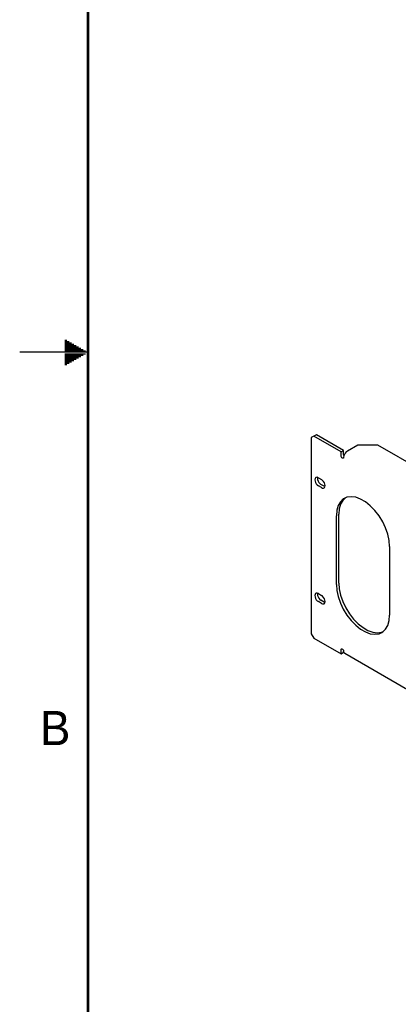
# Model space of a CAD drawing. Header units: inches. Extents: x 0 to 34, y 0 to 22.
# Tile 2 of 67: x 0 to 2.8, y 6.2 to 13.4. Entities that reach past the tile are written whole.
import ezdxf

# ---------------------------------------------------------------- set-up
doc = ezdxf.new("R2010")
doc.units = ezdxf.units.IN
doc.header["$LTSCALE"] = 1.87
doc.header["$MEASUREMENT"] = 0
doc.layers.get('0').update_dxf_attribs({"linetype": 'CONTINUOUS'})
doc.layers.add('DETAIL', color=7, linetype='CONTINUOUS')
doc.styles.get("Standard").update_dxf_attribs({"font": 'txt', "width": 0.8})

msp = doc.modelspace()

# ---------------------------------------------------------------- linework, layer by layer
at = {"color": 2, "linetype": 'CONTINUOUS'}
for p, q in [((2.1709, 10.3971), (2.1341, 10.3759)), ((2.1341, 10.3759), (2.1341, 8.9413)), ((2.3519, 10.2714), (2.1525, 10.3865)), ((2.3703, 10.282), (2.1709, 10.3971)), ((2.4751, 10.3213), (2.3978, 10.2767)), ((2.622, 10.3213), (2.4751, 10.3213)), ((3.0296, 10.0859), (2.622, 10.3213)), ((2.3519, 10.2714), (2.3703, 10.282)), ((2.3519, 10.2419), (2.3519, 10.2714)), ((2.3527, 10.2372), (2.3519, 10.2419)), ((2.3549, 10.2323), (2.3527, 10.2372)), ((2.3582, 10.2282), (2.3549, 10.2323)), ((2.3705, 10.2334), (2.37, 10.2291)), ((2.3703, 10.2525), (2.3703, 10.282)), ((2.3711, 10.2478), (2.3703, 10.2525)), ((2.3727, 10.2434), (2.3705, 10.2334)), ((2.3729, 10.2438), (2.3711, 10.2478)), ((2.3769, 10.2535), (2.3727, 10.2434)), ((2.3828, 10.263), (2.3769, 10.2535)), ((2.39, 10.2709), (2.3828, 10.263)), ((2.3978, 10.2767), (2.39, 10.2709)), ((2.362, 10.2255), (2.3582, 10.2282)), ((2.3656, 10.2248), (2.362, 10.2255)), ((2.3676, 10.2254), (2.3656, 10.2248)), ((2.3685, 10.2261), (2.3676, 10.2254)), ((2.37, 10.2291), (2.3685, 10.2261)), ((2.1705, 10.0852), (2.1675, 10.084)), ((2.1777, 10.0853), (2.1705, 10.0852)), ((2.1855, 10.0822), (2.1777, 10.0853)), ((2.1613, 10.0759), (2.16, 10.0675)), ((2.16, 10.0675), (2.1613, 10.0577)), ((2.1649, 10.082), (2.1613, 10.0759)), ((2.1613, 10.0577), (2.1649, 10.0474)), ((2.1675, 10.084), (2.1649, 10.082)), ((2.1649, 10.0474), (2.1705, 10.0376)), ((2.1705, 10.0376), (2.1777, 10.0293)), ((2.1777, 10.0293), (2.1855, 10.0233)), ((2.1794, 10.0847), (2.1784, 10.0781)), ((2.1784, 10.0781), (2.1796, 10.0683)), ((2.1796, 10.0683), (2.1833, 10.058)), ((2.1833, 10.058), (2.1889, 10.0482)), ((2.1855, 10.0822), (2.209, 10.0687)), ((2.209, 10.0097), (2.1855, 10.0233)), ((2.1889, 10.0482), (2.196, 10.0399)), ((2.196, 10.0399), (2.2039, 10.0339)), ((2.2274, 10.0203), (2.2039, 10.0339)), ((2.2169, 10.0627), (2.209, 10.0687)), ((2.224, 10.0544), (2.2169, 10.0627)), ((2.2297, 10.0446), (2.224, 10.0544)), ((2.2274, 10.0203), (2.2336, 10.0179)), ((2.2333, 10.0343), (2.2297, 10.0446)), ((2.2297, 10.01), (2.2333, 10.0161)), ((2.2345, 10.0245), (2.2333, 10.0343)), ((2.2333, 10.0161), (2.2345, 10.0245)), ((2.209, 10.0097), (2.2169, 10.0066)), ((2.2169, 10.0066), (2.224, 10.0067)), ((2.224, 10.0067), (2.2271, 10.008)), ((2.2271, 10.008), (2.2297, 10.01)), ((2.4254, 9.9437), (2.3948, 9.9394)), ((2.4589, 9.9393), (2.4254, 9.9437)), ((2.3305, 9.8782), (2.3206, 9.844)), ((2.3465, 9.9062), (2.3305, 9.8782)), ((2.3488, 9.8888), (2.339, 9.8546)), ((2.3682, 9.9268), (2.3465, 9.9062)), ((2.3649, 9.9168), (2.3488, 9.8888)), ((2.3837, 9.9347), (2.3649, 9.9168)), ((2.3744, 9.9307), (2.3682, 9.9268)), ((2.3948, 9.9394), (2.3744, 9.9307)), ((2.4943, 9.9265), (2.4589, 9.9393)), ((2.5303, 9.9057), (2.4943, 9.9265)), ((2.5657, 9.8777), (2.5303, 9.9057)), ((2.5992, 9.8433), (2.5657, 9.8777)), ((2.3206, 9.844), (2.3173, 9.8045)), ((2.3173, 9.3012), (2.3173, 9.8045)), ((2.339, 9.8546), (2.3357, 9.8151)), ((2.3357, 9.3118), (2.3357, 9.8151)), ((2.6298, 9.8037), (2.5992, 9.8433)), ((2.6564, 9.7604), (2.6298, 9.8037)), ((2.6781, 9.7147), (2.6564, 9.7604)), ((2.6941, 9.6683), (2.6781, 9.7147)), ((2.704, 9.6226), (2.6941, 9.6683)), ((2.7073, 9.5793), (2.704, 9.6226)), ((2.7073, 9.5793), (2.7073, 9.0761)), ((2.3173, 9.3012), (2.3206, 9.2579)), ((2.3357, 9.3118), (2.339, 9.2685)), ((2.1613, 9.2282), (2.16, 9.2199)), ((2.1649, 9.2344), (2.1613, 9.2282)), ((2.1675, 9.2364), (2.1649, 9.2344)), ((2.1705, 9.2376), (2.1675, 9.2364)), ((2.1777, 9.2377), (2.1705, 9.2376)), ((2.1855, 9.2346), (2.1777, 9.2377)), ((2.1794, 9.237), (2.1784, 9.2305)), ((2.1784, 9.2305), (2.1796, 9.2206)), ((2.1855, 9.2346), (2.209, 9.221)), ((2.2169, 9.215), (2.209, 9.221)), ((2.3206, 9.2579), (2.3305, 9.2123)), ((2.339, 9.2685), (2.3488, 9.2229)), ((2.3488, 9.2229), (2.3649, 9.1764)), ((2.16, 9.2199), (2.1613, 9.21)), ((2.1613, 9.21), (2.1649, 9.1997)), ((2.1649, 9.1997), (2.1705, 9.19)), ((2.1705, 9.19), (2.1777, 9.1817)), ((2.1777, 9.1817), (2.1855, 9.1757)), ((2.1796, 9.2206), (2.1833, 9.2103)), ((2.1833, 9.2103), (2.1889, 9.2006)), ((2.209, 9.1621), (2.1855, 9.1757)), ((2.1889, 9.2006), (2.196, 9.1923)), ((2.196, 9.1923), (2.2039, 9.1863)), ((2.2274, 9.1727), (2.2039, 9.1863)), ((2.209, 9.1621), (2.2169, 9.159)), ((2.224, 9.2067), (2.2169, 9.215)), ((2.2169, 9.159), (2.224, 9.1591)), ((2.2297, 9.197), (2.224, 9.2067)), ((2.224, 9.1591), (2.2271, 9.1603)), ((2.2271, 9.1603), (2.2297, 9.1623)), ((2.2274, 9.1727), (2.2336, 9.1703)), ((2.2333, 9.1867), (2.2297, 9.197)), ((2.2297, 9.1623), (2.2333, 9.1685)), ((2.2345, 9.1768), (2.2333, 9.1867)), ((2.2333, 9.1685), (2.2345, 9.1768)), ((2.3305, 9.2123), (2.3465, 9.1658)), ((2.3465, 9.1658), (2.3682, 9.1202)), ((2.3649, 9.1764), (2.3866, 9.1308)), ((2.3682, 9.1202), (2.3948, 9.0768)), ((2.3866, 9.1308), (2.4131, 9.0874)), ((2.3948, 9.0768), (2.4254, 9.0373)), ((2.4131, 9.0874), (2.4437, 9.0479)), ((2.4254, 9.0373), (2.4589, 9.0029)), ((2.4437, 9.0479), (2.4773, 9.0135)), ((2.4773, 9.0135), (2.5127, 8.9854)), ((2.6941, 9.0023), (2.704, 9.0366)), ((2.704, 9.0366), (2.7073, 9.0761)), ((2.1341, 8.9413), (2.1525, 8.9095)), ((2.4589, 9.0029), (2.4943, 8.9748)), ((2.4943, 8.9748), (2.5303, 8.9541)), ((2.5127, 8.9854), (2.5486, 8.9647)), ((2.5303, 8.9541), (2.5657, 8.9413)), ((2.5486, 8.9647), (2.584, 8.9519)), ((2.5657, 8.9413), (2.5992, 8.9369)), ((2.584, 8.9519), (2.6176, 8.9475)), ((2.5992, 8.9369), (2.6298, 8.9411)), ((2.6176, 8.9475), (2.6482, 8.9517)), ((2.6298, 8.9411), (2.6502, 8.9498)), ((2.6482, 8.9517), (2.6592, 8.9565)), ((2.6502, 8.9498), (2.6564, 8.9538)), ((2.6564, 8.9538), (2.6781, 8.9744)), ((2.6781, 8.9744), (2.6941, 9.0023)), ((2.1525, 8.9095), (2.3519, 8.7944)), ((2.3519, 8.8239), (2.3527, 8.8277)), ((2.3519, 8.7944), (2.3519, 8.8239)), ((2.3519, 8.7944), (2.3703, 8.805)), ((2.3527, 8.8277), (2.3546, 8.8298)), ((2.3546, 8.8298), (2.3549, 8.83)), ((2.3549, 8.83), (2.3582, 8.8303)), ((2.3582, 8.8303), (2.362, 8.8286)), ((2.362, 8.8286), (2.3656, 8.8251)), ((2.3656, 8.8251), (2.3685, 8.8206)), ((2.3685, 8.8206), (2.37, 8.8157)), ((2.37, 8.8157), (2.3702, 8.8142)), ((2.3702, 8.8142), (2.3703, 8.8128)), ((2.3703, 8.8128), (2.3705, 8.8115)), ((2.3703, 8.805), (2.3703, 8.8115)), ((2.3705, 8.8115), (2.3727, 8.804)), ((2.3727, 8.804), (2.3769, 8.7987)), ((2.3769, 8.7987), (2.3783, 8.7978)), ((2.3783, 8.7978), (2.8371, 8.5329))]:
    msp.add_line(p, q, dxfattribs=at)
at = {"layer": 'DETAIL', "color": 2, "linetype": 'CONTINUOUS'}
for p, q in [((0.3303, 11.09), (0.3441, 11.09)), ((0.3303, 11.08), (0.3614, 11.08)), ((0.3303, 11.07), (0.3787, 11.07)), ((0.3303, 11.06), (0.3961, 11.06)), ((0.3303, 11.05), (0.4134, 11.05)), ((0.3303, 11.04), (0.4307, 11.04)), ((0.3303, 11.03), (0.448, 11.03)), ((0.5, 11), (0, 11)), ((0.3303, 11.02), (0.4653, 11.02)), ((0.3303, 11.01), (0.4827, 11.01)), ((0.3303, 10.99), (0.4827, 10.99)), ((0.3303, 10.98), (0.4653, 10.98)), ((0.3303, 10.97), (0.448, 10.97)), ((0.3303, 10.96), (0.4307, 10.96)), ((0.3303, 10.95), (0.4134, 10.95)), ((0.3303, 10.94), (0.3961, 10.94)), ((0.3303, 10.93), (0.3787, 10.93)), ((0.3303, 10.92), (0.3614, 10.92)), ((0.3303, 10.91), (0.3441, 10.91))]:
    msp.add_line(p, q, dxfattribs=at)
at = {"layer": 'DETAIL', "color": 7, "linetype": 'CONTINUOUS', "const_width": 0.02}
msp.add_lwpolyline([(0.5, 21.5), (0.5, 0.5)], dxfattribs=at)

# ---------------------------------------------------------------- texts
at = {"layer": 'DETAIL', "color": 2, "linetype": 'CONTINUOUS'}
msp.add_text('B', height=0.25, dxfattribs=at).set_placement((0.1483, 8.1257))

doc.saveas('drawing.dxf')
